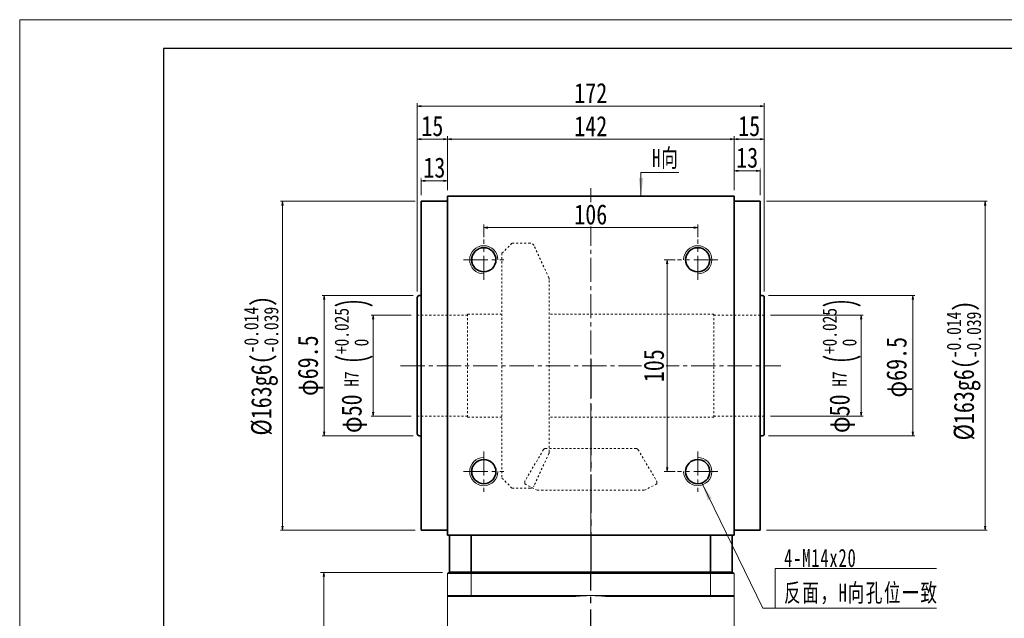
# Model space of a CAD drawing. Header units: millimetres. Extents: x 296 to 1501, y 157 to 1004.
# Tile 3 of 8: x 301 to 789, y 707 to 1004. Entities that reach past the tile are written whole.
import ezdxf

# ---------------------------------------------------------------- set-up
doc = ezdxf.new("R2010")
doc.units = ezdxf.units.MM
for name, pattern in [('CENTER2', [28.575, 19.05, -3.175, 3.175, -3.175]), ('点画线', [18, 12, -2, 2, -2]), ('虚线', [2, 1, -1])]:
    doc.linetypes.add(name, pattern=pattern)
doc.layers.add('3中心线层', color=1, linetype='CENTER2')
for name, color, linetype, lineweight in [('EB0', 7, 'Continuous', 35), ('中心线层', 1, '点画线', 18), ('图框_外框线', 7, 'Continuous', 18), ('尺寸线层', 3, 'Continuous', 18), ('粗实线', 7, 'Continuous', 40), ('粗实线层', 7, 'Continuous', 35), ('虚线层', 6, '虚线', 18)]:
    doc.layers.add(name, color=color, linetype=linetype, lineweight=lineweight)
doc.styles.add('宋体', font='SimSun.ttf', dxfattribs={"width": 0.8})
doc.styles.add('标准', font='SimSun.ttf', dxfattribs={"width": 0.667})
doc.dimstyles.new('A水平标注$0', dxfattribs={"dimtxt": 3.5, "dimasz": 2, "dimexe": 1.5, "dimexo": 3, "dimgap": 1.1, "dimtad": 1, "dimtoh": 1, "dimdec": 4, "dimdsep": 46, "dimtxsty": '宋体', "dimblk": 'OPEN', "dimcen": 3, "dimclrd": 3, "dimclre": 3, "dimclrt": 6, "dimadec": 0, "dimazin": 0, "dimtm": 1e-09, "dimtfac": 1, "dimtdec": 4, "dimtix": 1, "dimtmove": 0, "dimatfit": 3, "dimldrblk": 'OPEN', "dimfxl": 0, "dimlwd": 13, "dimlwe": 13, "dimarcsym": 0})
doc.dimstyles.new('D直径标注φ25', dxfattribs={"dimtxt": 3.5, "dimasz": 2, "dimexe": 1, "dimexo": 3, "dimtad": 1, "dimtoh": 1, "dimdec": 1, "dimdsep": 46, "dimtxsty": '宋体', "dimblk": 'OPEN', "dimcen": 3, "dimclrd": 3, "dimclre": 3, "dimclrt": 130, "dimadec": 0, "dimazin": 0, "dimtm": 1e-09, "dimtfac": 1, "dimtdec": 1, "dimtmove": 0, "dimatfit": 0, "dimldrblk": 'OPEN', "dimfxl": 0, "dimlwd": 13, "dimlwe": 13, "dimarcsym": 0})

# ---------------------------------------------------------------- blocks, each defined once
blk = doc.blocks.new('_Open')
at = {"color": 0, "linetype": 'ByBlock', "lineweight": -2}
for p, q in [((-1, 0.17), (0, 0)), ((-1, -0.17), (0, 0)), ((0, 0), (-1, 0))]:
    blk.add_line(p, q, dxfattribs=at)
blk = doc.blocks.new('*D8')
at = {"layer": 'Defpoints', "color": 0, "transparency": 16777216}
for p in [(655.45, 944.61), (513.45, 916.33), (655.45, 916.33)]:
    blk.add_point(p, dxfattribs=at)
at = {"layer": '尺寸线层', "color": 3, "lineweight": 13, "transparency": 16777216}
for p, q in [((513.45, 919.33), (513.45, 946.11)), ((515.45, 944.61), (653.45, 944.61)), ((655.45, 919.33), (655.45, 946.11))]:
    blk.add_line(p, q, dxfattribs=at)
at = {"layer": '尺寸线层', "color": 3, "lineweight": 13, "transparency": 16777216, "xscale": 2, "yscale": 2, "zscale": 2, "rotation": 180}
blk.add_blockref('_Open', (513.45, 944.61), dxfattribs=at)
at = {"layer": '尺寸线层', "color": 3, "lineweight": 13, "transparency": 16777216, "xscale": 2, "yscale": 2, "zscale": 2}
blk.add_blockref('_Open', (655.45, 944.61), dxfattribs=at)
at = {"layer": '尺寸线层', "color": 6, "transparency": 16777216, "insert": (584.45, 951.11), "char_height": 10, "attachment_point": 5, "style": '宋体', "bg_fill": 3, "box_fill_scale": 1.1, "bg_fill_color": 256, "bg_fill_true_color": 13158600, "bg_fill_transparency": 0}
blk.add_mtext('142', dxfattribs=at)
blk = doc.blocks.new('*D9')
at = {"layer": 'Defpoints', "color": 0, "transparency": 16777216}
for p in [(498.45, 961), (498.45, 866.08), (670.45, 866.08)]:
    blk.add_point(p, dxfattribs=at)
at = {"layer": '尺寸线层', "color": 3, "lineweight": 13, "transparency": 16777216}
for p, q in [((498.45, 869.08), (498.45, 962.5)), ((670.45, 869.08), (670.45, 962.5)), ((668.45, 961), (500.45, 961))]:
    blk.add_line(p, q, dxfattribs=at)
at = {"layer": '尺寸线层', "color": 3, "lineweight": 13, "transparency": 16777216, "xscale": 2, "yscale": 2, "zscale": 2, "rotation": 180}
blk.add_blockref('_Open', (498.45, 961), dxfattribs=at)
at = {"layer": '尺寸线层', "color": 3, "lineweight": 13, "transparency": 16777216, "xscale": 2, "yscale": 2, "zscale": 2}
blk.add_blockref('_Open', (670.45, 961), dxfattribs=at)
at = {"layer": '尺寸线层', "color": 6, "transparency": 16777216, "insert": (584.45, 967.5), "char_height": 10, "attachment_point": 5, "style": '宋体', "bg_fill": 3, "box_fill_scale": 1.1, "bg_fill_color": 256, "bg_fill_true_color": 13158600, "bg_fill_transparency": 0}
blk.add_mtext('172', dxfattribs=at)
blk = doc.blocks.new('*D10')
at = {"layer": 'Defpoints', "color": 0, "transparency": 16777216}
for p in [(500.45, 924.01), (500.45, 913.83), (513.45, 916.33)]:
    blk.add_point(p, dxfattribs=at)
at = {"layer": '尺寸线层', "color": 3, "lineweight": 13, "transparency": 16777216}
for p, q in [((500.45, 916.83), (500.45, 925.51)), ((511.45, 924.01), (502.45, 924.01)), ((513.45, 919.33), (513.45, 925.51))]:
    blk.add_line(p, q, dxfattribs=at)
at = {"layer": '尺寸线层', "color": 3, "lineweight": 13, "transparency": 16777216, "xscale": 2, "yscale": 2, "zscale": 2, "rotation": 180}
blk.add_blockref('_Open', (500.45, 924.01), dxfattribs=at)
at = {"layer": '尺寸线层', "color": 3, "lineweight": 13, "transparency": 16777216, "xscale": 2, "yscale": 2, "zscale": 2}
blk.add_blockref('_Open', (513.45, 924.01), dxfattribs=at)
at = {"layer": '尺寸线层', "color": 6, "transparency": 16777216, "insert": (506.95, 930.51), "char_height": 10, "attachment_point": 5, "style": '宋体', "bg_fill": 3, "box_fill_scale": 1.1, "bg_fill_color": 256, "bg_fill_true_color": 13158600, "bg_fill_transparency": 0}
blk.add_mtext('13', dxfattribs=at)
blk = doc.blocks.new('*D11')
at = {"layer": 'Defpoints', "color": 0, "transparency": 16777216}
for p in [(498.45, 944.61), (513.45, 916.33), (498.45, 866.08)]:
    blk.add_point(p, dxfattribs=at)
at = {"layer": '尺寸线层', "color": 3, "lineweight": 13, "transparency": 16777216}
for p, q in [((498.45, 869.08), (498.45, 946.11)), ((511.45, 944.61), (500.45, 944.61)), ((513.45, 919.33), (513.45, 946.11))]:
    blk.add_line(p, q, dxfattribs=at)
at = {"layer": '尺寸线层', "color": 3, "lineweight": 13, "transparency": 16777216, "xscale": 2, "yscale": 2, "zscale": 2, "rotation": 180}
blk.add_blockref('_Open', (498.45, 944.61), dxfattribs=at)
at = {"layer": '尺寸线层', "color": 3, "lineweight": 13, "transparency": 16777216, "xscale": 2, "yscale": 2, "zscale": 2}
blk.add_blockref('_Open', (513.45, 944.61), dxfattribs=at)
at = {"layer": '尺寸线层', "color": 6, "transparency": 16777216, "insert": (505.95, 951.11), "char_height": 10, "attachment_point": 5, "style": '宋体', "bg_fill": 3, "box_fill_scale": 1.1, "bg_fill_color": 256, "bg_fill_true_color": 13158600, "bg_fill_transparency": 0}
blk.add_mtext('15', dxfattribs=at)
blk = doc.blocks.new('*D12')
at = {"layer": 'Defpoints', "color": 0, "transparency": 16777216}
for p in [(655.45, 928.93), (655.45, 916.33), (668.45, 913.83)]:
    blk.add_point(p, dxfattribs=at)
at = {"layer": '尺寸线层', "color": 3, "lineweight": 13, "transparency": 16777216}
for p, q in [((655.45, 919.33), (655.45, 930.43)), ((666.45, 928.93), (657.45, 928.93)), ((668.45, 916.83), (668.45, 930.43))]:
    blk.add_line(p, q, dxfattribs=at)
at = {"layer": '尺寸线层', "color": 3, "lineweight": 13, "transparency": 16777216, "xscale": 2, "yscale": 2, "zscale": 2, "rotation": 180}
blk.add_blockref('_Open', (655.45, 928.93), dxfattribs=at)
at = {"layer": '尺寸线层', "color": 3, "lineweight": 13, "transparency": 16777216, "xscale": 2, "yscale": 2, "zscale": 2}
blk.add_blockref('_Open', (668.45, 928.93), dxfattribs=at)
at = {"layer": '尺寸线层', "color": 6, "transparency": 16777216, "insert": (661.95, 935.43), "char_height": 10, "attachment_point": 5, "style": '宋体', "bg_fill": 3, "box_fill_scale": 1.1, "bg_fill_color": 256, "bg_fill_true_color": 13158600, "bg_fill_transparency": 0}
blk.add_mtext('13', dxfattribs=at)
blk = doc.blocks.new('*D13')
at = {"layer": 'Defpoints', "color": 0, "transparency": 16777216}
for p in [(637.45, 900.77), (531.45, 893.08), (637.45, 893.08)]:
    blk.add_point(p, dxfattribs=at)
at = {"layer": '尺寸线层', "color": 3, "lineweight": 13, "transparency": 16777216}
for p, q in [((531.45, 896.08), (531.45, 902.27)), ((533.45, 900.77), (635.45, 900.77)), ((637.45, 896.08), (637.45, 902.27))]:
    blk.add_line(p, q, dxfattribs=at)
at = {"layer": '尺寸线层', "color": 3, "lineweight": 13, "transparency": 16777216, "xscale": 2, "yscale": 2, "zscale": 2, "rotation": 180}
blk.add_blockref('_Open', (531.45, 900.77), dxfattribs=at)
at = {"layer": '尺寸线层', "color": 3, "lineweight": 13, "transparency": 16777216, "xscale": 2, "yscale": 2, "zscale": 2}
blk.add_blockref('_Open', (637.45, 900.77), dxfattribs=at)
at = {"layer": '尺寸线层', "color": 6, "transparency": 16777216, "insert": (584.45, 907.27), "char_height": 10, "attachment_point": 5, "style": '宋体', "bg_fill": 3, "box_fill_scale": 1.1, "bg_fill_color": 256, "bg_fill_true_color": 13158600, "bg_fill_transparency": 0}
blk.add_mtext('106', dxfattribs=at)
blk = doc.blocks.new('*D14')
at = {"layer": 'Defpoints', "color": 0, "transparency": 16777216}
for p in [(629.2, 884.83), (622.27, 779.83), (629.2, 779.83)]:
    blk.add_point(p, dxfattribs=at)
at = {"layer": '尺寸线层', "color": 3, "lineweight": 13, "transparency": 16777216}
for p, q in [((626.2, 884.83), (620.77, 884.83)), ((622.27, 882.83), (622.27, 781.83)), ((626.2, 779.83), (620.77, 779.83))]:
    blk.add_line(p, q, dxfattribs=at)
at = {"layer": '尺寸线层', "color": 3, "lineweight": 13, "transparency": 16777216, "xscale": 2, "yscale": 2, "zscale": 2}
for p, rotation in [((622.27, 884.83), 90), ((622.27, 779.83), 270)]:
    blk.add_blockref('_Open', p, dxfattribs=dict(at, rotation=rotation))
at = {"layer": '尺寸线层', "color": 6, "transparency": 16777216, "insert": (615.77, 832.33), "char_height": 10, "attachment_point": 5, "rotation": 90, "style": '宋体', "bg_fill": 3, "box_fill_scale": 1.1, "bg_fill_color": 256, "bg_fill_true_color": 13158600, "bg_fill_transparency": 0}
blk.add_mtext('105', dxfattribs=at)
blk = doc.blocks.new('*X5')
at = {"layer": '尺寸线层', "linetype": 'Continuous'}
blk.add_hatch(color=0, dxfattribs=at).paths.add_polyline_path([(-36.25, 62.04), (-31.31, 54.44), (-33.33, 53.45)], flags=0)
at = {"layer": '尺寸线层', "color": 0, "linetype": 'Continuous'}
blk.add_line((-36.25, 62.04), (-6.11, 0), dxfattribs=at)
at = {"layer": '尺寸线层', "color": 0}
for p, q in [((0, 19.66), (79.95, 19.66)), ((0, 0), (0, 19.66)), ((-6.11, 0), (0, 0)), ((0, 0), (79.95, 0))]:
    blk.add_line(p, q, dxfattribs=at)
at = {"layer": '尺寸线层', "color": 0, "insert": (4.5, 1.8), "char_height": 9, "width": 150.9096, "attachment_point": 7, "line_spacing_factor": 1.15057, "style": '标准'}
blk.add_mtext('\\T1.1;4-M14x20\\P反面，H向孔位一致', dxfattribs=at)
blk = doc.blocks.new('*X6')
at = {"layer": '尺寸线层', "linetype": 'Continuous'}
blk.add_hatch(color=0, dxfattribs=at).paths.add_polyline_path([(-1.02, -11.73), (-2.14, -2.73), (0.11, -2.73)], flags=0)
at = {"layer": '尺寸线层', "color": 0, "linetype": 'Continuous'}
blk.add_line((-1.02, -11.73), (-1.02, 0), dxfattribs=at)
at = {"layer": '尺寸线层', "color": 0}
for p, q in [((-1.02, 0), (0, 0)), ((0, 0), (17.75, 0)), ((0, 0), (0, 0))]:
    blk.add_line(p, q, dxfattribs=at)
at = {"layer": '尺寸线层', "color": 0, "insert": (4.5, 1.8), "char_height": 9, "width": 26.5093, "attachment_point": 7, "line_spacing_factor": 1.15057, "style": '标准'}
blk.add_mtext('\\T1.1;H向', dxfattribs=at)
blk = doc.blocks.new('*D15')
at = {"layer": 'Defpoints', "color": 0, "transparency": 16777216}
for p in [(668.45, 913.83), (668.45, 750.83), (779.85, 750.83)]:
    blk.add_point(p, dxfattribs=at)
at = {"layer": '尺寸线层', "color": 3, "lineweight": 13, "transparency": 16777216}
for p, q in [((671.45, 913.83), (780.85, 913.83)), ((779.85, 911.83), (779.85, 752.83)), ((671.45, 750.83), (780.85, 750.83))]:
    blk.add_line(p, q, dxfattribs=at)
at = {"layer": '尺寸线层', "color": 3, "lineweight": 13, "transparency": 16777216, "xscale": 2, "yscale": 2, "zscale": 2}
for p, rotation in [((779.85, 913.83), 90), ((779.85, 750.83), 270)]:
    blk.add_blockref('_Open', p, dxfattribs=dict(at, rotation=rotation))
at = {"layer": '尺寸线层', "color": 130, "transparency": 16777216, "insert": (769.31, 829.95), "char_height": 10, "attachment_point": 5, "rotation": 90, "style": '宋体'}
blk.add_mtext('{\\A1;\\A1;%%C163g6({\\H0.707107x;\\S-0.014^ -0.039;})}', dxfattribs=at)
blk = doc.blocks.new('*D16')
at = {"layer": 'Defpoints', "color": 0, "transparency": 16777216}
for p in [(499.45, 867.08), (452.35, 797.58), (499.45, 797.58)]:
    blk.add_point(p, dxfattribs=at)
at = {"layer": '尺寸线层', "color": 3, "lineweight": 13, "transparency": 16777216}
for p, q in [((496.45, 867.08), (451.35, 867.08)), ((452.35, 865.08), (452.35, 799.58)), ((496.45, 797.58), (451.35, 797.58))]:
    blk.add_line(p, q, dxfattribs=at)
at = {"layer": '尺寸线层', "color": 3, "lineweight": 13, "transparency": 16777216, "xscale": 2, "yscale": 2, "zscale": 2}
for p, rotation in [((452.35, 867.08), 90), ((452.35, 797.58), 270)]:
    blk.add_blockref('_Open', p, dxfattribs=dict(at, rotation=rotation))
at = {"layer": '尺寸线层', "color": 130, "transparency": 16777216, "insert": (445.62, 832.33), "char_height": 10, "attachment_point": 5, "rotation": 90, "style": '宋体'}
blk.add_mtext('φ69.5', dxfattribs=at)
blk = doc.blocks.new('*D17')
at = {"layer": 'Defpoints', "color": 0, "transparency": 16777216}
for p in [(431.69, 913.83), (500.45, 913.83), (500.45, 750.83)]:
    blk.add_point(p, dxfattribs=at)
at = {"layer": '尺寸线层', "color": 3, "lineweight": 13, "transparency": 16777216}
for p, q in [((497.45, 913.83), (430.69, 913.83)), ((431.69, 752.83), (431.69, 911.83)), ((497.45, 750.83), (430.69, 750.83))]:
    blk.add_line(p, q, dxfattribs=at)
at = {"layer": '尺寸线层', "color": 3, "lineweight": 13, "transparency": 16777216, "xscale": 2, "yscale": 2, "zscale": 2}
for p, rotation in [((431.69, 913.83), 90), ((431.69, 750.83), 270)]:
    blk.add_blockref('_Open', p, dxfattribs=dict(at, rotation=rotation))
at = {"layer": '尺寸线层', "color": 130, "transparency": 16777216, "insert": (421.15, 832.33), "char_height": 10, "attachment_point": 5, "rotation": 90, "style": '宋体'}
blk.add_mtext('{\\A1;\\A1;%%C163g6({\\H0.707107x;\\S-0.014^ -0.039;})}', dxfattribs=at)
blk = doc.blocks.new('*D21')
at = {"layer": 'Defpoints', "color": 0, "transparency": 16777216}
for p in [(669.45, 867.08), (669.45, 797.58), (743.99, 797.58)]:
    blk.add_point(p, dxfattribs=at)
at = {"layer": '尺寸线层', "color": 3, "lineweight": 13, "transparency": 16777216}
for p, q in [((672.45, 867.08), (744.99, 867.08)), ((743.99, 865.08), (743.99, 799.58)), ((672.45, 797.58), (744.99, 797.58))]:
    blk.add_line(p, q, dxfattribs=at)
at = {"layer": '尺寸线层', "color": 3, "lineweight": 13, "transparency": 16777216, "xscale": 2, "yscale": 2, "zscale": 2}
for p, rotation in [((743.99, 867.08), 90), ((743.99, 797.58), 270)]:
    blk.add_blockref('_Open', p, dxfattribs=dict(at, rotation=rotation))
at = {"layer": '尺寸线层', "color": 130, "transparency": 16777216, "insert": (737.27, 831.56), "char_height": 10, "attachment_point": 5, "rotation": 90, "style": '宋体'}
blk.add_mtext('φ69.5', dxfattribs=at)
blk = doc.blocks.new('*D22')
at = {"layer": 'Defpoints', "color": 0, "transparency": 16777216}
for p in [(670.45, 944.61), (655.45, 916.33), (670.45, 866.08)]:
    blk.add_point(p, dxfattribs=at)
at = {"layer": '尺寸线层', "color": 3, "lineweight": 13, "transparency": 16777216}
for p, q in [((655.45, 919.33), (655.45, 946.11)), ((657.45, 944.61), (668.45, 944.61)), ((670.45, 869.08), (670.45, 946.11))]:
    blk.add_line(p, q, dxfattribs=at)
at = {"layer": '尺寸线层', "color": 3, "lineweight": 13, "transparency": 16777216, "xscale": 2, "yscale": 2, "zscale": 2, "rotation": 180}
blk.add_blockref('_Open', (655.45, 944.61), dxfattribs=at)
at = {"layer": '尺寸线层', "color": 3, "lineweight": 13, "transparency": 16777216, "xscale": 2, "yscale": 2, "zscale": 2}
blk.add_blockref('_Open', (670.45, 944.61), dxfattribs=at)
at = {"layer": '尺寸线层', "color": 6, "transparency": 16777216, "insert": (662.95, 951.11), "char_height": 10, "attachment_point": 5, "style": '宋体', "bg_fill": 3, "box_fill_scale": 1.1, "bg_fill_color": 256, "bg_fill_true_color": 13158600, "bg_fill_transparency": 0}
blk.add_mtext('15', dxfattribs=at)
blk = doc.blocks.new('*D37')
at = {"layer": 'Defpoints', "color": 0, "transparency": 16777216}
for p in [(452.11, 729.83), (513.95, 729.83), (494.95, 559.83)]:
    blk.add_point(p, dxfattribs=at)
at = {"layer": '尺寸线层', "color": 3, "lineweight": 13, "transparency": 16777216}
for p, q in [((510.95, 729.83), (450.61, 729.83)), ((452.11, 561.83), (452.11, 727.83)), ((491.95, 559.83), (450.61, 559.83))]:
    blk.add_line(p, q, dxfattribs=at)
at = {"layer": '尺寸线层', "color": 3, "lineweight": 13, "transparency": 16777216, "xscale": 2, "yscale": 2, "zscale": 2}
for p, rotation in [((452.11, 729.83), 90), ((452.11, 559.83), 270)]:
    blk.add_blockref('_Open', p, dxfattribs=dict(at, rotation=rotation))
at = {"layer": '尺寸线层', "color": 6, "transparency": 16777216, "insert": (445.61, 644.83), "char_height": 10, "attachment_point": 5, "rotation": 90, "style": '宋体', "bg_fill": 3, "box_fill_scale": 1.1, "bg_fill_color": 256, "bg_fill_true_color": 13158600, "bg_fill_transparency": 0}
blk.add_mtext('170', dxfattribs=at)
blk = doc.blocks.new('*D38')
at = {"color": 3, "lineweight": 13, "transparency": 16777216}
for p, q in [((495.45, 857.33), (475.61, 857.33)), ((476.61, 809.33), (476.61, 855.33)), ((495.45, 807.33), (475.61, 807.33))]:
    blk.add_line(p, q, dxfattribs=at)
at = {"layer": 'Defpoints', "color": 0, "transparency": 16777216}
for p in [(476.61, 857.33), (498.45, 857.33), (498.45, 807.33)]:
    blk.add_point(p, dxfattribs=at)
at = {"color": 3, "lineweight": 13, "transparency": 16777216, "xscale": 2, "yscale": 2, "zscale": 2}
for p, rotation in [((476.61, 857.33), 90), ((476.61, 807.33), 270)]:
    blk.add_blockref('_Open', p, dxfattribs=dict(at, rotation=rotation))
at = {"color": 130, "transparency": 16777216, "insert": (467.07, 832.33), "char_height": 10, "attachment_point": 5, "rotation": 90, "style": '宋体'}
blk.add_mtext('{\\A1;φ50{}{{\\H0.7x;\\C2; H7 {\\H2x;\\W0.5;(}\\S+0.025^  0;{\\H2x;\\W0.5;)}}}}', dxfattribs=at)
blk = doc.blocks.new('*D39')
at = {"color": 3, "lineweight": 13, "transparency": 16777216}
for p, q in [((673.45, 857.33), (719.4, 857.33)), ((718.4, 809.33), (718.4, 855.33)), ((673.45, 807.33), (719.4, 807.33))]:
    blk.add_line(p, q, dxfattribs=at)
at = {"layer": 'Defpoints', "color": 0, "transparency": 16777216}
for p in [(670.45, 857.33), (718.4, 857.33), (670.45, 807.33)]:
    blk.add_point(p, dxfattribs=at)
at = {"color": 3, "lineweight": 13, "transparency": 16777216, "xscale": 2, "yscale": 2, "zscale": 2}
for p, rotation in [((718.4, 857.33), 90), ((718.4, 807.33), 270)]:
    blk.add_blockref('_Open', p, dxfattribs=dict(at, rotation=rotation))
at = {"color": 130, "transparency": 16777216, "insert": (708.86, 832.33), "char_height": 10, "attachment_point": 5, "rotation": 90, "style": '宋体'}
blk.add_mtext('{\\A1;φ50{}{{\\H0.7x;\\C2; H7 {\\H2x;\\W0.5;(}\\S+0.025^  0;{\\H2x;\\W0.5;)}}}}', dxfattribs=at)

msp = doc.modelspace()

# ---------------------------------------------------------------- linework, layer by layer
at = {"color": 7, "linetype": 'Continuous', "lineweight": 15}
for p, q in [((525.16139, 729.33102), (513.45094, 729.33102)), ((513.45094, 718.33103), (513.45094, 729.33102)), ((513.95094, 729.83103), (525.34299, 729.83103)), ((525.16139, 729.33102), (525.16139, 718.33103)), ((643.74048, 729.33102), (525.16139, 729.33102)), ((525.34299, 729.83103), (643.55889, 729.83103)), ((643.55889, 729.83103), (654.95094, 729.83103)), ((655.45094, 729.33102), (643.74048, 729.33102)), ((643.74048, 718.33103), (643.74048, 729.33102)), ((655.45094, 729.33102), (655.45094, 718.33103)), ((513.45094, 718.33103), (525.16139, 718.33103)), ((525.34299, 717.83102), (513.95094, 717.83102)), ((525.16139, 718.33103), (584.45094, 718.33103)), ((576.03964, 717.83102), (525.34299, 717.83102)), ((584.45094, 718.33103), (643.74048, 718.33103)), ((643.55889, 717.83102), (592.86224, 717.83102)), ((654.95094, 717.83102), (643.55889, 717.83102)), ((643.74048, 718.33103), (655.45094, 718.33103))]:
    msp.add_line(p, q, dxfattribs=at)
for start, end in [(90, 96.8037548), (83.1962452, 90)]:
    msp.add_arc((584.45094, 647.33103), 71, start, end, dxfattribs=at)
for points in [[(513.95094, 729.83103), (513.45094, 729.33102)], [(525.16139, 729.33102), (525.34299, 729.83103)], [(643.74048, 729.33102), (643.55889, 729.83103)], [(655.45094, 729.33102), (654.95094, 729.83103)], [(513.45094, 718.33103), (513.45094, 676.83102)], [(513.45094, 718.33103), (513.95094, 717.83102)], [(525.16139, 718.33103), (525.34299, 717.83102)], [(643.74048, 718.33103), (643.55889, 717.83102)], [(655.45094, 718.33103), (654.95094, 717.83102)], [(655.45094, 676.83102), (655.45094, 718.33103)]]:
    msp.add_open_spline(points, degree=1, dxfattribs=at)
at = {"layer": '3中心线层'}
for p in [(584.45094, 835.51915), (584.45094, 549.4854)]:
    msp.add_line(p, (584.45094, 729.83103), dxfattribs=at)
at = {"layer": 'EB0', "linetype": 'Continuous', "lineweight": 35}
msp.add_line((514.45094, 729.83103), (654.45094, 729.83103), dxfattribs=at)
msp.add_line((514.45094, 729.83103), (654.45094, 729.83103), dxfattribs=at)
at = {"layer": '中心线层'}
for p, q in [((584.45094, 729.83103), (584.45094, 920.38516)), ((490.24417, 832.33103), (678.65771, 832.33103)), ((531.45094, 789.83103), (531.45094, 769.83103)), ((637.45094, 789.83103), (637.45094, 769.83103)), ((521.45094, 779.83103), (541.45094, 779.83103))]:
    msp.add_line(p, q, dxfattribs=at)
at = {"layer": '粗实线', "color": 0, "lineweight": 40}
msp.add_line((654.45094, 729.83103), (514.45094, 729.83103), dxfattribs=at)
at = {"layer": '粗实线层'}
for p, q in [((513.45094, 913.83103), (500.45094, 913.83103)), ((500.45094, 913.83103), (500.45094, 750.83103)), ((513.45094, 916.33103), (655.45094, 916.33103)), ((513.45094, 748.33103), (513.45094, 916.33103)), ((655.45094, 748.33103), (655.45094, 916.33103)), ((655.45094, 913.83103), (668.45094, 913.83103)), ((668.45094, 913.83103), (668.45094, 750.83103)), ((498.45094, 798.58103), (498.45094, 866.08103)), ((500.45094, 867.08103), (499.45094, 867.08103)), ((500.45094, 797.58103), (499.45094, 797.58103)), ((668.45094, 797.58103), (669.45094, 797.58103)), ((513.45094, 750.83103), (500.45094, 750.83103)), ((513.45094, 748.33103), (655.45094, 748.33103)), ((514.45094, 729.83103), (514.45094, 748.33103)), ((525.16139, 729.83103), (525.16139, 748.33103)), ((643.74048, 729.83103), (643.74048, 748.33103)), ((654.45094, 729.83103), (654.45094, 748.33103)), ((655.45094, 750.83103), (668.45094, 750.83103))]:
    msp.add_line(p, q, dxfattribs=at)
msp.add_circle((531.45094, 779.83103), 6, dxfattribs=at)
for centre, start, end in [((499.45094, 866.08103), 89.9999996, 180), ((499.45094, 798.58103), 180, 269.9999999), ((669.45094, 798.58103), 270.0000001, 0)]:
    msp.add_arc(centre, 1, start, end, dxfattribs=at)
at = {"layer": '粗实线层', "lineweight": 18}
msp.add_arc((531.45094, 779.83103), 7, 90, 0, dxfattribs=at)
at = {"layer": '虚线层'}
for p, q in [((540.45094, 888.08103), (545.45094, 893.08103)), ((545.45094, 893.08103), (554.4522, 893.08103)), ((540.45094, 888.08103), (540.45094, 776.58103)), ((563.71526, 875.86393), (556.26653, 891.9226)), ((563.90094, 789.6397), (563.90094, 875.02237)), ((523.45094, 857.33103), (498.45094, 857.33103)), ((523.45094, 806.83103), (523.45094, 857.83103)), ((540.45094, 857.83103), (523.45094, 857.83103)), ((645.45094, 806.83103), (645.45094, 857.83103)), ((670.45094, 857.33103), (645.45094, 857.33103)), ((523.45094, 807.33103), (498.45094, 807.33103)), ((540.45094, 806.83103), (523.45094, 806.83103)), ((670.45094, 807.33103), (645.45094, 807.33103)), ((561.06074, 790.74158), (551.84108, 775.2139)), ((561.9206, 791.23103), (606.98128, 791.23103)), ((607.84113, 790.74158), (617.06079, 775.2139)), ((563.71526, 788.79813), (556.26653, 772.73947)), ((540.45094, 776.58103), (545.45094, 771.58103)), ((545.45094, 771.58103), (554.4522, 771.58103)), ((551.70094, 773.71102), (551.70094, 774.70336)), ((551.70094, 773.71102), (557.95094, 770.58589)), ((617.20094, 773.71102), (610.95094, 770.58589)), ((617.20094, 774.70336), (617.20094, 773.71102)), ((557.95094, 770.58589), (610.95094, 770.58589))]:
    msp.add_line(p, q, dxfattribs=at)
for centre, radius, start, end in [((554.4522, 891.08103), 2, 24.884, 90), ((561.90094, 875.02237), 2, 0, 24.884), ((561.9206, 790.23103), 1, 90, 149.3), ((606.98128, 790.23103), 1, 30.7, 90), ((561.90094, 789.6397), 2, 335.116, 0), ((552.70094, 774.70336), 1, 149.3, 180), ((554.4522, 773.58103), 2, 270, 335.116), ((616.20094, 774.70336), 1, 0, 30.7)]:
    msp.add_arc(centre, radius, start, end, dxfattribs=at)

# ---------------------------------------------------------------- block references
at = {"layer": '尺寸线层'}
msp.add_blockref('*X5', (675.74515, 712.14942), dxfattribs=at)

# ---------------------------------------------------------------- next in the draw order: dimensions: what is measured, and where the dimension line sits
dim = msp.add_linear_dim(base=(655.45094, 944.60831), p1=(513.45094, 916.33103), p2=(655.45094, 916.33103), dimstyle='A水平标注$0', override={"dimtxt": 10, "dimgap": 1.5, "dimblk": 'Open', "dimtfill": 1, "dimtfillclr": 256}, dxfattribs=at)
dim.commit()
dim.dimension.update_dxf_attribs({"geometry": '*D8', "text_midpoint": (584.45094, 951.10831)})

# ---------------------------------------------------------------- next in the draw order: dimensions: what is measured, and where the dimension line sits
dim = msp.add_linear_dim(base=(498.45094, 960.9957), p1=(670.45094, 866.08103), p2=(498.45094, 866.08103), dimstyle='A水平标注$0', override={"dimtxt": 10, "dimgap": 1.5, "dimblk": 'Open', "dimtfill": 1, "dimtfillclr": 256}, dxfattribs=at)
dim.commit()
dim.dimension.update_dxf_attribs({"geometry": '*D9', "text_midpoint": (584.45094, 967.4957)})

# ---------------------------------------------------------------- next in the draw order: linework, layer by layer
at = {"layer": '中心线层'}
msp.add_line((521.45094, 884.83103), (541.45094, 884.83103), dxfattribs=at)
at = {"layer": '粗实线层'}
for p, q in [((668.45094, 867.08103), (669.45094, 867.08103)), ((670.45094, 798.58103), (670.45094, 866.08103))]:
    msp.add_line(p, q, dxfattribs=at)
msp.add_arc((669.45094, 866.08103), 1, 360, 90.0000004, dxfattribs=at)

# ---------------------------------------------------------------- next in the draw order: block references
at = {"layer": '尺寸线层'}
msp.add_blockref('*X6', (610.36081, 928.06381), dxfattribs=at)

# ---------------------------------------------------------------- next in the draw order: dimensions: what is measured, and where the dimension line sits
for base, p1, p2, picture, middle in [((655.45094, 928.93366), (668.45094, 913.83103), (655.45094, 916.33103), '*D12', (661.95094, 935.43366)), ((500.45094, 924.01414), (513.45094, 916.33103), (500.45094, 913.83103), '*D10', (506.95094, 930.51414)), ((637.45094, 900.77307), (531.45094, 893.08103), (637.45094, 893.08103), '*D13', (584.45094, 907.27307))]:
    dim = msp.add_linear_dim(base=base, p1=p1, p2=p2, dimstyle='A水平标注$0', override={"dimtxt": 10, "dimgap": 1.5, "dimblk": 'Open', "dimtfill": 1, "dimtfillclr": 256}, dxfattribs=at)
    dim.commit()
    dim.dimension.update_dxf_attribs({"geometry": picture, "text_midpoint": middle})
dim = msp.add_linear_dim(base=(622.26868, 779.83103), p1=(629.20094, 884.83103), p2=(629.20094, 779.83103), angle=270, dimstyle='A水平标注$0', override={"dimtxt": 10, "dimgap": 1.5, "dimblk": 'Open', "dimtfill": 1, "dimtfillclr": 256}, dxfattribs=at)
dim.commit()
dim.dimension.update_dxf_attribs({"geometry": '*D14', "text_midpoint": (615.76868, 832.33103)})
dim = msp.add_linear_dim(base=(743.98907, 797.58103), p1=(669.45094, 867.08103), p2=(669.45094, 797.58103), angle=270, dimstyle='D直径标注φ25', override={"dimtxt": 10, "dimgap": 1.5, "dimpost": 'φ<>', "dimtfill": 0}, dxfattribs=at)
dim.commit()
dim.dimension.update_dxf_attribs({"geometry": '*D21', "text_midpoint": (743.98907, 831.55554), "dimtype": 160})

# ---------------------------------------------------------------- next in the draw order: linework, layer by layer
at = {"layer": '中心线层'}
for p, q in [((531.45094, 874.83103), (531.45094, 894.83103)), ((637.45094, 874.83103), (637.45094, 894.83103)), ((647.45094, 884.83103), (627.45094, 884.83103)), ((647.45094, 779.83103), (627.45094, 779.83103))]:
    msp.add_line(p, q, dxfattribs=at)
at = {"layer": '粗实线层'}
for centre in [(531.45094, 884.83103), (637.45094, 884.83103), (637.45094, 779.83103)]:
    msp.add_circle(centre, 6, dxfattribs=at)
at = {"layer": '粗实线层', "lineweight": 18}
for centre, start, end in [((531.45094, 884.83103), 0, 270), ((637.45094, 884.83103), 270, 180), ((637.45094, 779.83103), 180, 90)]:
    msp.add_arc(centre, 7, start, end, dxfattribs=at)
at = {"layer": '虚线层'}
for p, q in [((645.45094, 857.83103), (563.90094, 857.83103)), ((645.45094, 806.83103), (563.90094, 806.83103))]:
    msp.add_line(p, q, dxfattribs=at)

# ---------------------------------------------------------------- next in the draw order: dimensions: what is measured, and where the dimension line sits
at = {"layer": '尺寸线层'}
dim = msp.add_linear_dim(base=(498.45094, 944.60831), p1=(513.45094, 916.33103), p2=(498.45094, 866.08103), dimstyle='A水平标注$0', override={"dimtxt": 10, "dimgap": 1.5, "dimblk": 'Open', "dimtfill": 1, "dimtfillclr": 256}, dxfattribs=at)
dim.commit()
dim.dimension.update_dxf_attribs({"geometry": '*D11', "text_midpoint": (505.95094, 951.10831)})
dim = msp.add_linear_dim(base=(779.84756, 750.83103), p1=(668.45094, 913.83103), p2=(668.45094, 750.83103), angle=270, text='{\\A1;\\A1;%%C163g6({\\H0.707107x;\\S-0.014^ -0.039;})}', dimstyle='D直径标注φ25', override={"dimtxt": 10, "dimgap": 1.5, "dimpost": 'φ<>', "dimtp": -0.014, "dimtm": 0.039, "dimtdec": 3, "dimtfill": 0, "dimtzin": 8}, dxfattribs=at)
dim.commit()
dim.dimension.update_dxf_attribs({"geometry": '*D15', "text_midpoint": (779.84756, 829.95471), "dimtype": 160})

# ---------------------------------------------------------------- next in the draw order: dimensions: what is measured, and where the dimension line sits
dim = msp.add_linear_dim(base=(476.61409, 857.33103), p1=(498.45094, 807.33103), p2=(498.45094, 857.33103), angle=90, text='{\\A1;φ<>{}{{\\H0.7x;\\C2; H7 {\\H2x;\\W0.5;(}\\S+0.025^  0;{\\H2x;\\W0.5;)}}}}', dimstyle='D直径标注φ25', override={"dimtxt": 10, "dimpost": '<>', "dimtp": 0.025, "dimtm": 0, "dimtdec": 4, "dimtvp": 0.1, "dimtfill": 0})
dim.commit()
dim.dimension.update_dxf_attribs({"geometry": '*D38', "text_midpoint": (476.61409, 832.33103), "dimtype": 160})
dim = msp.add_linear_dim(base=(670.45094, 944.60831), p1=(655.45094, 916.33103), p2=(670.45094, 866.08103), dimstyle='A水平标注$0', override={"dimtxt": 10, "dimgap": 1.5, "dimblk": 'Open', "dimtfill": 1, "dimtfillclr": 256}, dxfattribs=at)
dim.commit()
dim.dimension.update_dxf_attribs({"geometry": '*D22', "text_midpoint": (662.95094, 951.10831)})
dim = msp.add_linear_dim(base=(431.69444, 913.83103), p1=(500.45094, 750.83103), p2=(500.45094, 913.83103), angle=90, text='{\\A1;\\A1;%%C163g6({\\H0.707107x;\\S-0.014^ -0.039;})}', dimstyle='D直径标注φ25', override={"dimtxt": 10, "dimgap": 1.5, "dimpost": 'φ<>', "dimtp": -0.014, "dimtm": 0.039, "dimtdec": 3, "dimtfill": 0, "dimtzin": 8}, dxfattribs=at)
dim.commit()
dim.dimension.update_dxf_attribs({"geometry": '*D17', "text_midpoint": (421.15315, 832.33103)})
dim = msp.add_linear_dim(base=(452.34655, 797.58103), p1=(499.45094, 867.08103), p2=(499.45094, 797.58103), angle=270, dimstyle='D直径标注φ25', override={"dimtxt": 10, "dimgap": 1.5, "dimpost": 'φ<>', "dimtfill": 0}, dxfattribs=at)
dim.commit()
dim.dimension.update_dxf_attribs({"geometry": '*D16', "text_midpoint": (445.62308, 832.33103)})

# ---------------------------------------------------------------- next in the draw order: linework, layer by layer
at = {"layer": '图框_外框线', "color": 3}
msp.add_lwpolyline([(301.4766, 157.09678), (1498.95889, 157.09678), (1498.95889, 1003.88782), (301.4766, 1003.88782)], close=True, dxfattribs=at)
at = {"layer": '图框_外框线', "color": 3, "lineweight": 25}
msp.add_lwpolyline([(372.75531, 171.35252), (1484.70315, 171.35252), (1484.70315, 989.63208), (372.75531, 989.63208)], close=True, dxfattribs=at)

# ---------------------------------------------------------------- next in the draw order: dimensions: what is measured, and where the dimension line sits
dim = msp.add_linear_dim(base=(718.40223, 857.33103), p1=(670.45094, 807.33103), p2=(670.45094, 857.33103), angle=90, text='{\\A1;φ<>{}{{\\H0.7x;\\C2; H7 {\\H2x;\\W0.5;(}\\S+0.025^  0;{\\H2x;\\W0.5;)}}}}', dimstyle='D直径标注φ25', override={"dimtxt": 10, "dimgap": 0.625, "dimtad": 1, "dimjust": 0, "dimdec": 1, "dimlfac": 1, "dimpost": '<>', "dimse1": 0, "dimse2": 0, "dimsd1": 0, "dimsd2": 0, "dimtol": 0, "dimlim": 0, "dimtp": 0.025, "dimtm": 0, "dimtdec": 4, "dimtofl": 1, "dimtvp": 0.1, "dimtfill": 0})
dim.commit()
dim.dimension.update_dxf_attribs({"geometry": '*D39', "text_midpoint": (718.40223, 832.33103), "dimtype": 160})

# ---------------------------------------------------------------- next in the draw order: dimensions: what is measured, and where the dimension line sits
at = {"layer": '尺寸线层'}
dim = msp.add_linear_dim(base=(452.10838, 729.83103), p1=(494.95093, 559.83104), p2=(513.95094, 729.83103), angle=90, dimstyle='A水平标注$0', override={"dimtxt": 10, "dimgap": 1.5, "dimblk": 'Open', "dimtfill": 1, "dimtfillclr": 256}, dxfattribs=at)
dim.commit()
dim.dimension.update_dxf_attribs({"geometry": '*D37', "text_midpoint": (445.60838, 644.83103)})

doc.saveas('drawing.dxf')
